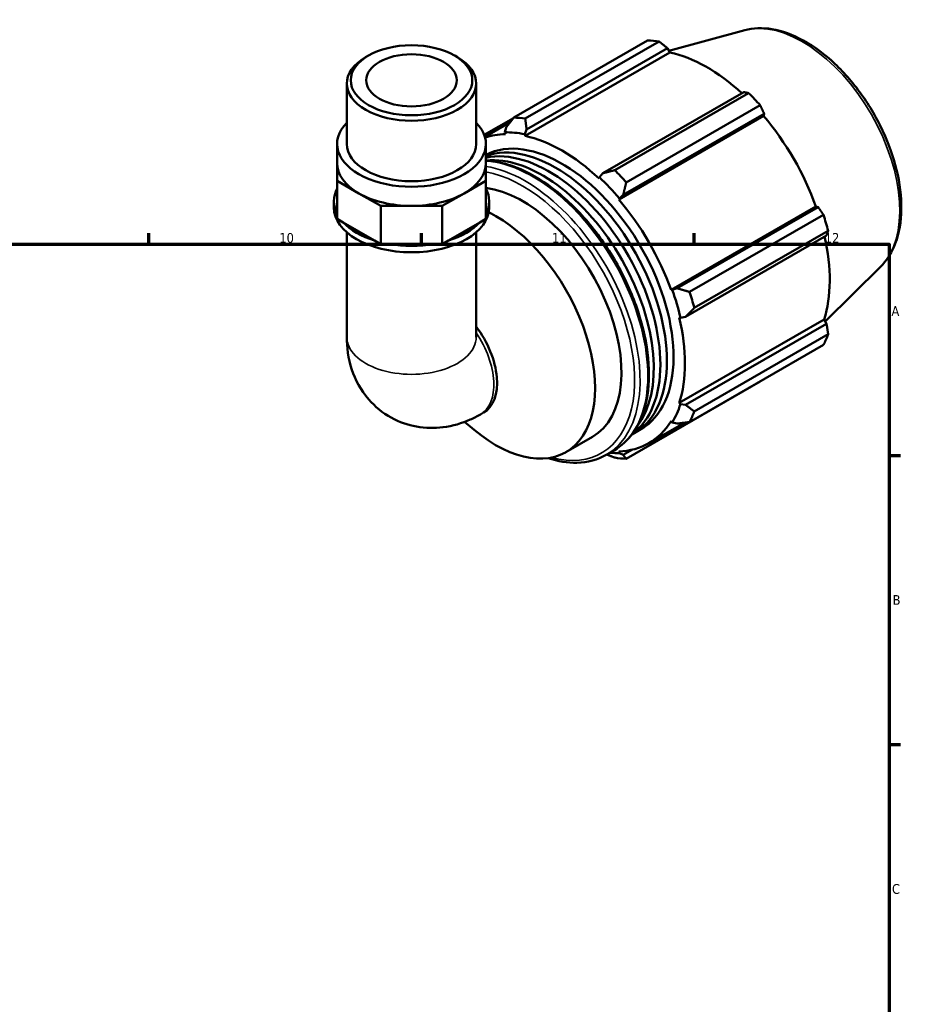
# Model space of a CAD drawing. Header units: millimetres. Extents: x 0 to 931, y 0 to 920.
# Tile 6 of 6: x 598 to 826, y 379 to 632. Entities that reach past the tile are written whole.
import ezdxf

# ---------------------------------------------------------------- set-up
doc = ezdxf.new("R2010")
doc.units = ezdxf.units.MM
for name, color, linetype, lineweight in [('Border (ISO)', 7, 'Continuous', 70), ('Visible (ISO)', 7, 'Continuous', 50), ('Visible Narrow (ISO)', 7, 'Continuous', 35)]:
    doc.layers.add(name, color=color, linetype=linetype, lineweight=lineweight)
doc.styles.add('Note Text (ISO)', font='tahoma.ttf')

# ---------------------------------------------------------------- blocks, each defined once
blk = doc.blocks.new('Borders Default Border')
at = {"layer": 'Border (ISO)'}
for p, q in [((630.75, 574), (630.75, 576.9)), ((700.83, 574), (700.83, 576.9)), ((770.92, 574), (770.92, 576.9)), ((821, 519.75), (823.9, 519.75)), ((821, 445.5), (823.9, 445.5))]:
    blk.add_line(p, q, dxfattribs=at)
at = {"layer": 'Border (ISO)', "flags": 128}
blk.add_lwpolyline([(20, 20), (20, 574), (821, 574), (821, 20), (20, 20)], dxfattribs=at)
at = {"layer": 'Border (ISO)', "color": 232, "true_color": 0xca0064, "char_height": 2.5, "attachment_point": 7, "style": 'Note Text (ISO)'}
for s, insert in [('10', (664.29, 574.35)), ('11', (734.37, 574.4)), ('12', (804.46, 574.4)), ('A', (821.59, 555.62)), ('B', (821.89, 481.38)), ('C', (821.73, 407.08))]:
    blk.add_mtext(s, dxfattribs=dict(at, insert=insert))

msp = doc.modelspace()

# ---------------------------------------------------------------- linework, layer by layer
at = {"layer": 'Visible (ISO)'}
for p, q in [((783.8829, 629.0045), (764.4227, 623.7267)), ((724.5358, 606.5748), (758.9452, 626.3899)), ((761.9083, 626.1026), (727.4988, 606.2875)), ((687.1697, 622.4789), (686.4616, 622.068)), ((709.3546, 622.4789), (710.0626, 622.068)), ((727.4632, 601.8447), (764.6811, 623.277)), ((727.8358, 603.5347), (764.0441, 624.3856)), ((764.0441, 624.3856), (764.6811, 623.277)), ((681.6376, 599.7892), (681.6376, 615.3247)), ((714.8866, 599.7892), (714.8866, 615.3247)), ((783.6401, 613.101), (747.4319, 592.25)), ((750.4842, 593.0512), (784.8936, 612.8662)), ((787.8567, 609.7409), (753.4472, 589.9258)), ((752.6792, 586.7153), (788.8875, 607.5662)), ((788.8875, 607.5662), (788.7481, 606.9833)), ((724.4343, 606.4439), (716.9432, 602.13)), ((717.1041, 601.6538), (723.6433, 605.4194)), ((751.5302, 585.5509), (788.7481, 606.9833)), ((722.5885, 604.0434), (722.2231, 602.7758)), ((722.2231, 602.7758), (722.3798, 602.3375)), ((727.3611, 602.2777), (727.8358, 603.5347)), ((727.4632, 601.8447), (727.3611, 602.2777)), ((679.144, 594.8839), (679.144, 599.7892)), ((717.3803, 594.8839), (717.3803, 599.7892)), ((679.144, 594.8839), (679.144, 590.3237)), ((717.3803, 590.3237), (717.3803, 594.8839)), ((747.4319, 592.25), (746.5489, 591.2282)), ((679.144, 590.3237), (684.7436, 587.0991)), ((679.144, 580.5131), (679.144, 590.3237)), ((711.7807, 587.0991), (717.3803, 590.3237)), ((717.3803, 580.5131), (717.3803, 590.3237)), ((746.5489, 591.2282), (746.4469, 590.9127)), ((684.7436, 587.0991), (690.3431, 583.8745)), ((706.1812, 583.8745), (711.7807, 587.0991)), ((678.3127, 583.4383), (678.3127, 585.0734)), ((718.2115, 583.4383), (718.2115, 585.0734)), ((751.5302, 585.5509), (751.687, 585.8087)), ((751.687, 585.8087), (752.6792, 586.7153)), ((690.3431, 583.8745), (698.2621, 583.8745)), ((690.3431, 574.0639), (690.3431, 583.8745)), ((698.2621, 583.8745), (706.1812, 583.8745)), ((706.1812, 574.0639), (706.1812, 583.8745)), ((764.9537, 562.3007), (802.1717, 583.7331)), ((802.744, 583.5661), (766.5358, 562.7151)), ((802.1717, 583.7331), (802.744, 583.5661)), ((680.714, 579.609), (679.144, 580.5131)), ((688.7731, 574.9681), (680.714, 579.609)), ((715.8102, 579.609), (707.7512, 574.9681)), ((717.3803, 580.5131), (715.8102, 579.609)), ((769.7003, 561.7747), (804.1098, 581.5898)), ((681.6376, 577.088), (681.6376, 550.1638)), ((714.8866, 577.088), (714.8866, 550.1638)), ((805.3371, 577.4572), (770.9277, 557.6421)), ((690.3431, 574.0639), (688.7731, 574.9681)), ((707.7512, 574.9681), (706.1812, 574.0639)), ((768.7093, 555.3966), (804.9175, 576.2475)), ((692.5636, 574.0639), (690.3431, 574.0639)), ((703.9607, 574.0639), (692.5636, 574.0639)), ((706.1812, 574.0639), (703.9607, 574.0639)), ((818.8321, 568.3142), (804.5656, 554.1974)), ((765.2548, 562.3086), (764.9537, 562.3007)), ((766.5358, 562.7151), (765.2548, 562.3086)), ((767.0593, 555.2109), (767.383, 555.1425)), ((767.0593, 533.2622), (804.2772, 554.6946)), ((767.383, 555.1425), (768.7093, 555.3966)), ((804.2772, 554.6946), (804.9175, 553.5908)), ((804.9175, 553.5908), (768.7093, 532.7399)), ((770.9277, 531.0667), (805.3371, 550.8818)), ((804.1098, 548.1627), (769.7003, 528.3476)), ((753.4472, 518.9156), (787.8567, 538.7307)), ((767.383, 532.9578), (767.0593, 533.2622)), ((768.7093, 532.7399), (767.383, 532.9578)), ((715.9625, 530.2997), (716.7845, 530.7731)), ((711.9136, 528.3811), (714.3836, 526.3147)), ((755.4724, 525.4923), (757.1694, 526.4696)), ((759.2318, 522.8882), (768.4073, 528.172)), ((764.9537, 528.5974), (765.2548, 528.2429)), ((765.2548, 528.2429), (766.5358, 527.9246)), ((737.9496, 520.6028), (744.7378, 524.5119)), ((755.0509, 521.2491), (752.6792, 519.8833)), ((748.3194, 519.9275), (750.2993, 521.0677)), ((751.687, 520.3691), (751.5302, 520.8074)), ((752.6792, 519.8833), (751.687, 520.3691))]:
    msp.add_line(p, q, dxfattribs=at)
for major_axis in [(15.627, 0), (11.6371, 0)]:
    msp.add_ellipse((698.2621, 616.1402), major_axis=major_axis, ratio=0.5758617, dxfattribs=at)
for centre, major_axis, ratio, start_param, end_param in [((773.401, 582.5603), (-23.9535, 41.596), 0.57809312, 5.84515614, 5.93968373), ((774.1729, 583.0048), (22.2768, -38.6843), 0.57809312, 2.06964335, 2.66356082), ((698.2621, 615.3247), (-16.6245, 0), 0.5758617, 5.50163969, 10.20632358), ((773.401, 582.5603), (23.9535, -41.596), 0.57809312, 1.91816532, 2.01269291), ((698.2621, 599.7892), (-19.1182, 0), 0.5758617, 5.76671017, 9.9412531), ((738.9915, 562.7452), (-23.9535, 41.596), 0.57809312, 5.84515614, 5.93968373), ((774.1729, 583.0048), (22.2768, -38.6843), 0.57809312, 1.26729742, 1.87816265), ((736.955, 561.5725), (-22.2768, 38.6843), 0.57809312, 5.9796864, 6.17700965), ((736.955, 561.5725), (-20.2144, 35.1029), 0.57809312, 3.14159265, 6.25213731), ((736.955, 561.5725), (-22.5163, 39.1002), 0.57809312, 5.80515347, 5.9796864), ((698.2621, 599.7892), (-16.6245, 0), 0.5758617, 0, 3.14159265), ((735.258, 560.5952), (-20.2144, 35.1029), 0.57809312, 3.11380596, 6.17377185), ((736.955, 561.5725), (-22.2768, 38.6843), 0.57809312, 5.19428823, 5.80515347), ((733.5609, 559.6179), (-20.2144, 35.1029), 0.57809312, 3.20362758, 6.1000419), ((698.2621, 594.8839), (-19.1182, 0), 0.5758617, 0, 0.78539816), ((698.2621, 594.8839), (19.1182, 0), 0.5758617, 5.49778714, 6.28318531), ((731.8639, 558.6407), (-20.2144, 35.1029), 0.57809312, 3.37150786, 6.02986614), ((738.9915, 562.7452), (-23.9535, 41.596), 0.57809312, 5.05975798, 5.15428557), ((736.955, 561.5725), (22.5163, -39.1002), 0.57809312, 1.87816265, 2.05269558), ((698.2621, 585.0734), (-19.9494, 0), 0.5758617, 5.99349831, 6.5728723), ((698.2621, 594.8839), (19.1182, 0), 0.5758617, 3.92699082, 4.71238898), ((698.2621, 594.8839), (19.1182, 0), 0.5758617, 4.71238898, 5.49778714), ((726.7727, 555.7089), (17.9652, -31.197), 0.57809312, 0, 2.73602572), ((698.2621, 585.0734), (19.9494, 0), 0.5758617, 5.99349831, 6.5728723), ((736.955, 561.5725), (-22.2768, 38.6843), 0.57809312, 4.40889007, 5.01975531), ((698.2621, 583.4383), (-19.9494, 0), 0.5758617, 0, 3.14159264), ((719.9845, 551.7998), (17.9652, -31.197), 0.57809312, 5.27788112, 8.71533847), ((698.2621, 585.0734), (19.9494, 0), 0.5758617, 3.63730382, 4.21667781), ((698.2621, 585.0734), (19.9494, 0), 0.5758617, 5.20810015, 5.78747414), ((773.401, 582.5603), (23.9535, -41.596), 0.57809312, 1.13276716, 1.22729475), ((774.1729, 583.0048), (22.2768, -38.6843), 0.57809312, 0.48189925, 1.07597742), ((698.2621, 585.0734), (19.9494, 0), 0.5758617, 4.42270199, 5.00207597), ((736.955, 561.5725), (22.5163, -39.1002), 0.57809312, 1.09276449, 1.26729742), ((738.9915, 562.7452), (-23.9535, 41.596), 0.57809312, 4.27435981, 4.3688874), ((736.955, 561.5725), (-22.2768, 38.6843), 0.57809312, 3.62349191, 4.23435714), ((708.4883, 545.1796), (8.2962, -14.4065), 0.57809312, 0, 1.78258429), ((773.401, 582.5603), (23.9535, -41.596), 0.57809312, 0.34736899, 0.44189659), ((736.955, 561.5725), (22.5163, -39.1002), 0.57809312, 0.30736633, 0.48189925), ((738.9915, 562.7452), (23.9535, -41.596), 0.57809312, 0.34736899, 0.44189659), ((736.955, 561.5725), (22.2768, -38.6843), 0.57809312, 5.9796864, 6.59055163), ((736.955, 561.5725), (22.5163, -39.1002), 0.57809312, 5.89482687, 5.9796864), ((738.9915, 562.7452), (23.9535, -41.596), 0.57809312, 5.84515614, 5.93968373)]:
    msp.add_ellipse(centre, major_axis=major_axis, ratio=ratio, start_param=start_param, end_param=end_param, dxfattribs=at)
for points, knots in [([(783.8829, 629.0045), (786.0775, 629.5997), (788.449, 629.675), (793.5252, 628.8514), (796.246, 627.858), (801.7185, 624.867), (804.4686, 622.8265), (809.6498, 617.9485), (812.0803, 615.1124), (816.39, 608.942), (818.271, 605.6113), (821.3115, 598.7684), (822.4705, 595.2575), (823.9428, 588.3725), (824.2524, 585.0001), (823.9373, 578.7182), (823.3126, 575.8053), (821.3487, 571.3751), (820.2233, 569.6909), (818.8321, 568.3142)], [5.65088645, 5.65088645, 5.65088645, 5.65088645, 5.93962179, 5.93962179, 6.25783916, 6.25783916, 6.58946066, 6.58946066, 6.92041908, 6.92041908, 7.24974972, 7.24974972, 7.57916301, 7.57916301, 7.91029647, 7.91029647, 8.24162168, 8.24162168, 8.49014791, 8.49014791, 8.49014791, 8.49014791]), ([(717.3803, 595.4685), (719.8706, 595.3688), (722.4898, 594.7878), (728.316, 592.5393), (731.5403, 590.6833), (737.8067, 585.9023), (740.8474, 582.9752), (746.4356, 576.3576), (748.983, 572.6698), (753.3355, 564.9022), (755.1405, 560.8241), (757.8285, 552.6775), (758.7103, 548.6105), (759.4512, 540.8849), (759.3086, 537.228), (757.984, 530.7048), (756.8046, 527.8338), (753.8147, 523.6551), (752.1797, 522.1505), (750.2993, 521.0677)], [5.84919482, 5.84919482, 5.84919482, 5.84919482, 6.12036449, 6.12036449, 6.44360808, 6.44360808, 6.7675509, 6.7675509, 7.09081599, 7.09081599, 7.41381757, 7.41381757, 7.73715486, 7.73715486, 8.06116219, 8.06116219, 8.38393793, 8.38393793, 8.64131351, 8.64131351, 8.64131351, 8.64131351]), ([(681.6376, 550.1638), (681.6376, 547.5194), (681.9788, 544.7113), (683.8198, 539.2205), (685.2033, 536.5483), (688.8625, 532.3269), (690.8416, 530.6896), (695.1071, 528.3317), (697.3419, 527.5603), (701.9028, 526.7297), (704.2106, 526.7215), (708.9241, 527.3139), (711.2428, 528.0375), (714.2428, 529.3648), (715.1233, 529.8165), (715.9625, 530.2997)], [3.14159265, 3.14159265, 3.14159265, 3.14159265, 3.45575192, 3.45575192, 3.73087193, 3.73087193, 3.93905172, 3.93905172, 4.13210804, 4.13210804, 4.34107563, 4.34107563, 4.59749133, 4.59749133, 4.71238898, 4.71238898, 4.71238898, 4.71238898]), ([(748.3194, 519.9275), (746.0866, 518.6418), (743.5136, 517.9563), (738.3978, 517.8391), (735.9039, 518.2363), (733.358, 519.0557)], [2.358128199, 2.358128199, 2.358128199, 2.358128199, 2.663731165, 2.663731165, 2.925328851, 2.925328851, 2.925328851, 2.925328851])]:
    msp.add_open_spline(points, degree=3, knots=knots, dxfattribs=at)
for points, weights in [([(764.0441, 624.3856), (763.0023, 625.2291), (761.9083, 626.1026)], [1.00165219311, 1.0012345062, 1]), ([(784.8936, 612.8662), (784.2584, 612.9885), (783.6401, 613.101)], [1, 1.0012345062, 1.00165219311]), ([(788.8875, 607.5662), (788.3869, 608.6339), (787.8567, 609.7409)], [1.00165219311, 1.0012345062, 1]), ([(724.5358, 606.5748), (723.529, 605.2756), (722.5885, 604.0434)], [1.01791895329, 1.01266050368, 1.00660682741]), ([(727.8358, 603.5347), (727.6575, 604.8754), (727.4988, 606.2875)], [1.00660682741, 1.01266050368, 1.01791895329]), ([(750.4842, 593.0512), (748.9136, 592.6348), (747.4319, 592.25)], [1.01791895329, 1.01266050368, 1.00660682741]), ([(752.6792, 586.7153), (753.0421, 588.2801), (753.4472, 589.9258)], [1.00660682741, 1.01266050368, 1.01791895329]), ([(804.1098, 581.5898), (803.4173, 582.6006), (802.744, 583.5661)], [1, 1.0012345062, 1.00165219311]), ([(804.9175, 576.2475), (805.1274, 576.8425), (805.3371, 577.4572)], [1.00165219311, 1.0012345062, 1]), ([(769.7003, 561.7747), (768.0724, 562.2468), (766.5358, 562.7151)], [1.01791895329, 1.01266050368, 1.00660682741]), ([(768.7093, 555.3966), (769.7825, 556.4888), (770.9277, 557.6421)], [1.00660682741, 1.01266050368, 1.01791895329]), ([(805.3371, 550.8818), (805.1274, 552.2664), (804.9175, 553.5908)], [1, 1.0012345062, 1.00165219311]), ([(787.8567, 538.7307), (787.8835, 538.7824), (787.9101, 538.834)], [1, 1.00006222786, 1.00012238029]), ([(770.9277, 531.0667), (769.7825, 531.9127), (768.7093, 532.7399)], [1.01791895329, 1.01266050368, 1.00660682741]), ([(766.5358, 527.9246), (768.0724, 528.1242), (769.7003, 528.3476)], [1.00660682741, 1.01266050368, 1.01791895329]), ([(748.4365, 519.995), (749.4405, 519.601), (750.4842, 519.2029)], [1.01056598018, 1.01441864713, 1.01791895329]), ([(753.4472, 518.9156), (753.0421, 519.4017), (752.6792, 519.8833)], [1.01791895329, 1.01266050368, 1.00660682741])]:
    msp.add_rational_spline(points, weights, degree=2, dxfattribs=at)
at = {"layer": 'Visible Narrow (ISO)'}
for centre, major_axis, ratio, start_param, end_param in [((798.6853, 597.1206), (-17.6762, 30.6952), 0.57809312, 3.29275825, 6.13201971), ((729.4597, 557.2562), (-20.8396, 36.1885), 0.57809312, 3.14159265, 5.92115693), ((727.4798, 556.1161), (20.8396, -36.1885), 0.57809312, 0, 2.70719549), ((726.7727, 555.7089), (20.3406, -35.3219), 0.57809312, 5.7630553, 8.97325457), ((698.2621, 550.1638), (16.6245, 0), 0.5758617, 3.14159265, 6.28318531), ((707.6664, 544.7063), (8.2962, -14.4065), 0.57809312, 0, 1.69673919)]:
    msp.add_ellipse(centre, major_axis=major_axis, ratio=ratio, start_param=start_param, end_param=end_param, dxfattribs=at)

# ---------------------------------------------------------------- block references
msp.add_blockref('Borders Default Border', (0, 0))

doc.saveas('drawing.dxf')
